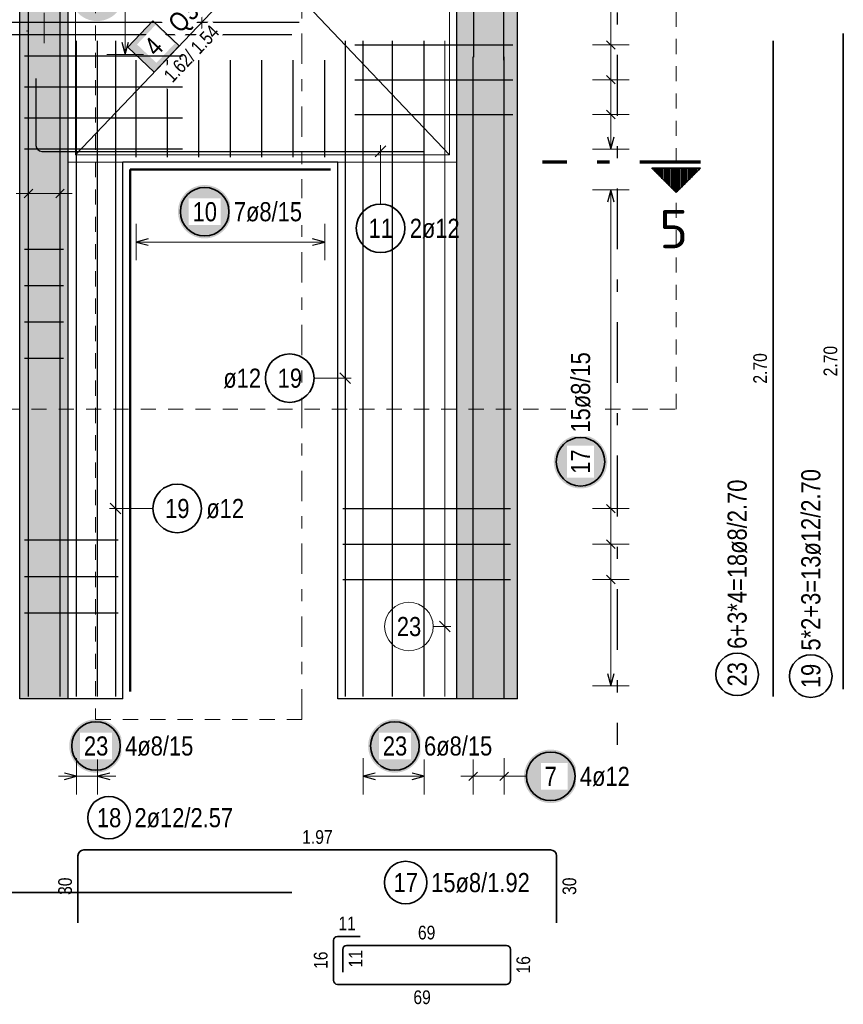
# Model space of a CAD drawing. Header units: millimetres. Extents: x -20 to 91, y -4 to 50.
# Tile 16 of 41: x 42.01 to 48.79, y 6.48 to 14.59. Entities that reach past the tile are written whole.
import ezdxf
from ezdxf.enums import TextEntityAlignment as Align

# ---------------------------------------------------------------- set-up
doc = ezdxf.new("R2010")
doc.units = ezdxf.units.MM
for name, pattern in [('DASHDOT', [1, 0.5, -0.25, 0, -0.25]), ('DASHDOTX2', [2, 1, -0.5, 0, -0.5]), ('HIDDEN', [0.375, 0.25, -0.125])]:
    doc.linetypes.add(name, pattern=pattern)
for name, color, linetype, lineweight in [('Achsen', 7, 'Continuous', 20), ('Bewehrung', 7, 'Continuous', 20), ('Schraffuren', 7, 'Continuous', 20)]:
    doc.layers.add(name, color=color, linetype=linetype, lineweight=lineweight)
doc.styles.add('Arial Narrow', font='ARIALN.TTF')
doc.styles.add('isocp', font='isocp', dxfattribs={"width": 1.1})

msp = doc.modelspace()

# ---------------------------------------------------------------- hatches: boundary and pattern name
at = {"lineweight": 25, "true_color": 0xffffff}
for points in [[(42.866024, 14.802347), (42.86589, 14.810024), (42.865488, 14.817693), (42.864819, 14.825343), (42.863883, 14.832965), (42.862681, 14.840549), (42.861216, 14.848087), (42.859489, 14.855569), (42.857501, 14.862987), (42.855256, 14.87033), (42.852756, 14.877591), (42.850004, 14.88476), (42.847004, 14.891829), (42.843758, 14.898788), (42.840272, 14.90563), (42.836549, 14.912347), (42.832594, 14.918929), (42.828412, 14.925369), (42.824008, 14.931659), (42.819386, 14.937792), (42.814554, 14.94376), (42.809516, 14.949555), (42.804279, 14.955171), (42.798849, 14.960601), (42.793233, 14.965838), (42.787437, 14.970876), (42.781469, 14.975709), (42.775337, 14.98033), (42.769046, 14.984735), (42.762606, 14.988917), (42.756024, 14.992872), (42.749308, 14.996595), (42.742465, 15.000081), (42.735506, 15.003327), (42.728437, 15.006327), (42.721268, 15.009079), (42.714008, 15.011579), (42.706664, 15.013824), (42.699247, 15.015812), (42.691764, 15.017539), (42.684226, 15.019004), (42.676642, 15.020206), (42.66902, 15.021141), (42.66137, 15.021811), (42.653702, 15.022213), (42.646024, 15.022347), (42.638346, 15.022213), (42.630677, 15.021811), (42.623028, 15.021141), (42.615406, 15.020206), (42.607821, 15.019004), (42.600283, 15.017539), (42.592801, 15.015812), (42.585384, 15.013824), (42.57804, 15.011579), (42.570779, 15.009079), (42.56361, 15.006327), (42.556542, 15.003327), (42.549582, 15.000081), (42.54274, 14.996595), (42.536024, 14.992872), (42.529442, 14.988917), (42.523001, 14.984735), (42.516711, 14.98033), (42.510578, 14.975709), (42.504611, 14.970876), (42.498815, 14.965838), (42.493199, 14.960601), (42.487769, 14.955171), (42.482532, 14.949555), (42.477494, 14.94376), (42.472661, 14.937792), (42.46804, 14.931659), (42.463636, 14.925369), (42.459453, 14.918929), (42.455498, 14.912347), (42.451775, 14.90563), (42.448289, 14.898788), (42.445044, 14.891829), (42.442043, 14.88476), (42.439291, 14.877591), (42.436791, 14.87033), (42.434546, 14.862987), (42.432559, 14.855569), (42.430831, 14.848087), (42.429366, 14.840549), (42.428165, 14.832965), (42.427229, 14.825343), (42.42656, 14.817693), (42.426158, 14.810024), (42.426024, 14.802347), (42.426158, 14.794669), (42.42656, 14.787), (42.427229, 14.77935), (42.428165, 14.771729), (42.429366, 14.764144), (42.430831, 14.756606), (42.432559, 14.749124), (42.434546, 14.741706), (42.436791, 14.734363), (42.439291, 14.727102), (42.442043, 14.719933), (42.445044, 14.712865), (42.448289, 14.705905), (42.451775, 14.699063), (42.455498, 14.692347), (42.459453, 14.685764), (42.463636, 14.679324), (42.46804, 14.673034), (42.472661, 14.666901), (42.477494, 14.660933), (42.482532, 14.655138), (42.487769, 14.649522), (42.493199, 14.644092), (42.498815, 14.638855), (42.504611, 14.633817), (42.510578, 14.628984), (42.516711, 14.624363), (42.523001, 14.619958), (42.529442, 14.615776), (42.536024, 14.611821), (42.54274, 14.608098), (42.549582, 14.604612), (42.556542, 14.601367), (42.56361, 14.598366), (42.570779, 14.595614), (42.57804, 14.593114), (42.585384, 14.590869), (42.592801, 14.588882), (42.600283, 14.587154), (42.607821, 14.585689), (42.615406, 14.584488), (42.623028, 14.583552), (42.630677, 14.582883), (42.638346, 14.582481), (42.646024, 14.582347), (42.653702, 14.582481), (42.66137, 14.582883), (42.66902, 14.583552), (42.676642, 14.584488), (42.684226, 14.585689), (42.691764, 14.587154), (42.699247, 14.588882), (42.706664, 14.590869), (42.714008, 14.593114), (42.721268, 14.595614), (42.728437, 14.598366), (42.735506, 14.601367), (42.742465, 14.604612), (42.749308, 14.608098), (42.756024, 14.611821), (42.762606, 14.615776), (42.769046, 14.619958), (42.775337, 14.624363), (42.781469, 14.628984), (42.787437, 14.633817), (42.793233, 14.638855), (42.798849, 14.644092), (42.804279, 14.649522), (42.809516, 14.655138), (42.814554, 14.660933), (42.819386, 14.666901), (42.824008, 14.673034), (42.828412, 14.679324), (42.832594, 14.685764), (42.836549, 14.692347), (42.840272, 14.699063), (42.843758, 14.705905), (42.847004, 14.712865), (42.850004, 14.719933), (42.852756, 14.727102), (42.855256, 14.734363), (42.857501, 14.741706), (42.859489, 14.749124), (42.861216, 14.756606), (42.862681, 14.764144), (42.863883, 14.771729), (42.864819, 14.77935), (42.865488, 14.787)], [(42.856656, 8.612078), (42.856522, 8.619755), (42.85612, 8.627424), (42.855451, 8.635074), (42.854515, 8.642696), (42.853314, 8.65028), (42.851848, 8.657818), (42.850121, 8.6653), (42.848133, 8.672718), (42.845888, 8.680061), (42.843388, 8.687322), (42.840636, 8.694491), (42.837636, 8.70156), (42.834391, 8.708519), (42.830904, 8.715361), (42.827181, 8.722078), (42.823226, 8.72866), (42.819044, 8.7351), (42.81464, 8.74139), (42.810018, 8.747523), (42.805186, 8.753491), (42.800148, 8.759286), (42.794911, 8.764902), (42.789481, 8.770332), (42.783865, 8.775569), (42.778069, 8.780607), (42.772101, 8.78544), (42.765969, 8.790061), (42.759678, 8.794466), (42.753238, 8.798648), (42.746656, 8.802603), (42.73994, 8.806326), (42.733097, 8.809812), (42.726138, 8.813058), (42.719069, 8.816058), (42.7119, 8.81881), (42.70464, 8.82131), (42.697296, 8.823555), (42.689879, 8.825543), (42.682396, 8.82727), (42.674858, 8.828735), (42.667274, 8.829937), (42.659652, 8.830872), (42.652002, 8.831542), (42.644334, 8.831944), (42.636656, 8.832078), (42.628978, 8.831944), (42.621309, 8.831542), (42.61366, 8.830872), (42.606038, 8.829937), (42.598453, 8.828735), (42.590915, 8.82727), (42.583433, 8.825543), (42.576016, 8.823555), (42.568672, 8.82131), (42.561411, 8.81881), (42.554242, 8.816058), (42.547174, 8.813058), (42.540214, 8.809812), (42.533372, 8.806326), (42.526656, 8.802603), (42.520074, 8.798648), (42.513633, 8.794466), (42.507343, 8.790061), (42.50121, 8.78544), (42.495243, 8.780607), (42.489447, 8.775569), (42.483831, 8.770332), (42.478401, 8.764902), (42.473164, 8.759286), (42.468126, 8.753491), (42.463293, 8.747523), (42.458672, 8.74139), (42.454268, 8.7351), (42.450085, 8.72866), (42.44613, 8.722078), (42.442407, 8.715361), (42.438921, 8.708519), (42.435676, 8.70156), (42.432675, 8.694491), (42.429923, 8.687322), (42.427423, 8.680061), (42.425178, 8.672718), (42.423191, 8.6653), (42.421463, 8.657818), (42.419998, 8.65028), (42.418797, 8.642696), (42.417861, 8.635074), (42.417192, 8.627424), (42.41679, 8.619755), (42.416656, 8.612078), (42.41679, 8.6044), (42.417192, 8.596731), (42.417861, 8.589081), (42.418797, 8.581459), (42.419998, 8.573875), (42.421463, 8.566337), (42.423191, 8.558855), (42.425178, 8.551437), (42.427423, 8.544094), (42.429923, 8.536833), (42.432675, 8.529664), (42.435676, 8.522595), (42.438921, 8.515636), (42.442407, 8.508794), (42.44613, 8.502078), (42.450085, 8.495495), (42.454268, 8.489055), (42.458672, 8.482765), (42.463293, 8.476632), (42.468126, 8.470664), (42.473164, 8.464869), (42.478401, 8.459253), (42.483831, 8.453823), (42.489447, 8.448586), (42.495243, 8.443548), (42.50121, 8.438715), (42.507343, 8.434094), (42.513633, 8.429689), (42.520074, 8.425507), (42.526656, 8.421552), (42.533372, 8.417829), (42.540214, 8.414343), (42.547174, 8.411098), (42.554242, 8.408097), (42.561411, 8.405345), (42.568672, 8.402845), (42.576016, 8.4006), (42.583433, 8.398612), (42.590915, 8.396885), (42.598453, 8.39542), (42.606038, 8.394219), (42.61366, 8.393283), (42.621309, 8.392613), (42.628978, 8.392212), (42.636656, 8.392078), (42.644334, 8.392212), (42.652002, 8.392613), (42.659652, 8.393283), (42.667274, 8.394219), (42.674858, 8.39542), (42.682396, 8.396885), (42.689879, 8.398612), (42.697296, 8.4006), (42.70464, 8.402845), (42.7119, 8.405345), (42.719069, 8.408097), (42.726138, 8.411098), (42.733097, 8.414343), (42.73994, 8.417829), (42.746656, 8.421552), (42.753238, 8.425507), (42.759678, 8.429689), (42.765969, 8.434094), (42.772101, 8.438715), (42.778069, 8.443548), (42.783865, 8.448586), (42.789481, 8.453823), (42.794911, 8.459253), (42.800148, 8.464869), (42.805186, 8.470664), (42.810018, 8.476632), (42.81464, 8.482765), (42.819044, 8.489055), (42.823226, 8.495495), (42.827181, 8.502078), (42.830904, 8.508794), (42.834391, 8.515636), (42.837636, 8.522595), (42.840636, 8.529664), (42.843388, 8.536833), (42.845888, 8.544094), (42.848133, 8.551437), (42.850121, 8.558855), (42.851848, 8.566337), (42.853314, 8.573875), (42.854515, 8.581459), (42.855451, 8.589081), (42.85612, 8.596731)], [(45.317943, 8.612078), (45.317809, 8.619755), (45.317407, 8.627424), (45.316738, 8.635074), (45.315802, 8.642696), (45.314601, 8.65028), (45.313136, 8.657818), (45.311408, 8.6653), (45.309421, 8.672718), (45.307176, 8.680061), (45.304675, 8.687322), (45.301924, 8.694491), (45.298923, 8.70156), (45.295678, 8.708519), (45.292192, 8.715361), (45.288469, 8.722078), (45.284514, 8.72866), (45.280331, 8.7351), (45.275927, 8.74139), (45.271305, 8.747523), (45.266473, 8.753491), (45.261435, 8.759286), (45.256198, 8.764902), (45.250768, 8.770332), (45.245152, 8.775569), (45.239356, 8.780607), (45.233389, 8.78544), (45.227256, 8.790061), (45.220966, 8.794466), (45.214525, 8.798648), (45.207943, 8.802603), (45.201227, 8.806326), (45.194385, 8.809812), (45.187425, 8.813058), (45.180357, 8.816058), (45.173187, 8.81881), (45.165927, 8.82131), (45.158583, 8.823555), (45.151166, 8.825543), (45.143684, 8.82727), (45.136146, 8.828735), (45.128561, 8.829937), (45.120939, 8.830872), (45.113289, 8.831542), (45.105621, 8.831944), (45.097943, 8.832078), (45.090265, 8.831944), (45.082597, 8.831542), (45.074947, 8.830872), (45.067325, 8.829937), (45.05974, 8.828735), (45.052202, 8.82727), (45.04472, 8.825543), (45.037303, 8.823555), (45.029959, 8.82131), (45.022699, 8.81881), (45.01553, 8.816058), (45.008461, 8.813058), (45.001501, 8.809812), (44.994659, 8.806326), (44.987943, 8.802603), (44.981361, 8.798648), (44.974921, 8.794466), (44.96863, 8.790061), (44.962498, 8.78544), (44.95653, 8.780607), (44.950734, 8.775569), (44.945118, 8.770332), (44.939688, 8.764902), (44.934451, 8.759286), (44.929413, 8.753491), (44.924581, 8.747523), (44.919959, 8.74139), (44.915555, 8.7351), (44.911372, 8.72866), (44.907417, 8.722078), (44.903695, 8.715361), (44.900208, 8.708519), (44.896963, 8.70156), (44.893963, 8.694491), (44.891211, 8.687322), (44.888711, 8.680061), (44.886465, 8.672718), (44.884478, 8.6653), (44.882751, 8.657818), (44.881285, 8.65028), (44.880084, 8.642696), (44.879148, 8.635074), (44.878479, 8.627424), (44.878077, 8.619755), (44.877943, 8.612078), (44.878077, 8.6044), (44.878479, 8.596731), (44.879148, 8.589081), (44.880084, 8.581459), (44.881285, 8.573875), (44.882751, 8.566337), (44.884478, 8.558855), (44.886465, 8.551437), (44.888711, 8.544094), (44.891211, 8.536833), (44.893963, 8.529664), (44.896963, 8.522595), (44.900208, 8.515636), (44.903695, 8.508794), (44.907417, 8.502078), (44.911372, 8.495495), (44.915555, 8.489055), (44.919959, 8.482765), (44.924581, 8.476632), (44.929413, 8.470664), (44.934451, 8.464869), (44.939688, 8.459253), (44.945118, 8.453823), (44.950734, 8.448586), (44.95653, 8.443548), (44.962498, 8.438715), (44.96863, 8.434094), (44.974921, 8.429689), (44.981361, 8.425507), (44.987943, 8.421552), (44.994659, 8.417829), (45.001501, 8.414343), (45.008461, 8.411098), (45.01553, 8.408097), (45.022699, 8.405345), (45.029959, 8.402845), (45.037303, 8.4006), (45.04472, 8.398612), (45.052202, 8.396885), (45.05974, 8.39542), (45.067325, 8.394219), (45.074947, 8.393283), (45.082597, 8.392613), (45.090265, 8.392212), (45.097943, 8.392078), (45.105621, 8.392212), (45.113289, 8.392613), (45.120939, 8.393283), (45.128561, 8.394219), (45.136146, 8.39542), (45.143684, 8.396885), (45.151166, 8.398612), (45.158583, 8.4006), (45.165927, 8.402845), (45.173187, 8.405345), (45.180357, 8.408097), (45.187425, 8.411098), (45.194385, 8.414343), (45.201227, 8.417829), (45.207943, 8.421552), (45.214525, 8.425507), (45.220966, 8.429689), (45.227256, 8.434094), (45.233389, 8.438715), (45.239356, 8.443548), (45.245152, 8.448586), (45.250768, 8.453823), (45.256198, 8.459253), (45.261435, 8.464869), (45.266473, 8.470664), (45.271305, 8.476632), (45.275927, 8.482765), (45.280331, 8.489055), (45.284514, 8.495495), (45.288469, 8.502078), (45.292192, 8.508794), (45.295678, 8.515636), (45.298923, 8.522595), (45.301924, 8.529664), (45.304675, 8.536833), (45.307176, 8.544094), (45.309421, 8.551437), (45.311408, 8.558855), (45.313136, 8.566337), (45.314601, 8.573875), (45.315802, 8.581459), (45.316738, 8.589081), (45.317407, 8.596731)], [(46.601298, 8.362078), (46.601164, 8.369755), (46.600762, 8.377424), (46.600093, 8.385074), (46.599157, 8.392696), (46.597956, 8.40028), (46.59649, 8.407818), (46.594763, 8.4153), (46.592776, 8.422718), (46.59053, 8.430061), (46.58803, 8.437322), (46.585278, 8.444491), (46.582278, 8.45156), (46.579033, 8.458519), (46.575546, 8.465361), (46.571824, 8.472078), (46.567869, 8.47866), (46.563686, 8.4851), (46.559282, 8.49139), (46.55466, 8.497523), (46.549828, 8.503491), (46.54479, 8.509286), (46.539553, 8.514902), (46.534123, 8.520332), (46.528507, 8.525569), (46.522711, 8.530607), (46.516744, 8.53544), (46.510611, 8.540061), (46.50432, 8.544466), (46.49788, 8.548648), (46.491298, 8.552603), (46.484582, 8.556326), (46.47774, 8.559812), (46.47078, 8.563058), (46.463711, 8.566058), (46.456542, 8.56881), (46.449282, 8.57131), (46.441938, 8.573555), (46.434521, 8.575543), (46.427039, 8.57727), (46.419501, 8.578735), (46.411916, 8.579937), (46.404294, 8.580872), (46.396644, 8.581542), (46.388976, 8.581944), (46.381298, 8.582078), (46.37362, 8.581944), (46.365952, 8.581542), (46.358302, 8.580872), (46.35068, 8.579937), (46.343095, 8.578735), (46.335557, 8.57727), (46.328075, 8.575543), (46.320658, 8.573555), (46.313314, 8.57131), (46.306054, 8.56881), (46.298885, 8.566058), (46.291816, 8.563058), (46.284856, 8.559812), (46.278014, 8.556326), (46.271298, 8.552603), (46.264716, 8.548648), (46.258276, 8.544466), (46.251985, 8.540061), (46.245852, 8.53544), (46.239885, 8.530607), (46.234089, 8.525569), (46.228473, 8.520332), (46.223043, 8.514902), (46.217806, 8.509286), (46.212768, 8.503491), (46.207936, 8.497523), (46.203314, 8.49139), (46.19891, 8.4851), (46.194727, 8.47866), (46.190772, 8.472078), (46.18705, 8.465361), (46.183563, 8.458519), (46.180318, 8.45156), (46.177318, 8.444491), (46.174566, 8.437322), (46.172066, 8.430061), (46.16982, 8.422718), (46.167833, 8.4153), (46.166106, 8.407818), (46.16464, 8.40028), (46.163439, 8.392696), (46.162503, 8.385074), (46.161834, 8.377424), (46.161432, 8.369755), (46.161298, 8.362078), (46.161432, 8.3544), (46.161834, 8.346731), (46.162503, 8.339081), (46.163439, 8.331459), (46.16464, 8.323875), (46.166106, 8.316337), (46.167833, 8.308855), (46.16982, 8.301437), (46.172066, 8.294094), (46.174566, 8.286833), (46.177318, 8.279664), (46.180318, 8.272595), (46.183563, 8.265636), (46.18705, 8.258794), (46.190772, 8.252078), (46.194727, 8.245495), (46.19891, 8.239055), (46.203314, 8.232765), (46.207936, 8.226632), (46.212768, 8.220664), (46.217806, 8.214869), (46.223043, 8.209253), (46.228473, 8.203823), (46.234089, 8.198586), (46.239885, 8.193548), (46.245852, 8.188715), (46.251985, 8.184094), (46.258276, 8.179689), (46.264716, 8.175507), (46.271298, 8.171552), (46.278014, 8.167829), (46.284856, 8.164343), (46.291816, 8.161098), (46.298885, 8.158097), (46.306054, 8.155345), (46.313314, 8.152845), (46.320658, 8.1506), (46.328075, 8.148612), (46.335557, 8.146885), (46.343095, 8.14542), (46.35068, 8.144219), (46.358302, 8.143283), (46.365952, 8.142613), (46.37362, 8.142212), (46.381298, 8.142078), (46.388976, 8.142212), (46.396644, 8.142613), (46.404294, 8.143283), (46.411916, 8.144219), (46.419501, 8.14542), (46.427039, 8.146885), (46.434521, 8.148612), (46.441938, 8.1506), (46.449282, 8.152845), (46.456542, 8.155345), (46.463711, 8.158097), (46.47078, 8.161098), (46.47774, 8.164343), (46.484582, 8.167829), (46.491298, 8.171552), (46.49788, 8.175507), (46.50432, 8.179689), (46.510611, 8.184094), (46.516744, 8.188715), (46.522711, 8.193548), (46.528507, 8.198586), (46.534123, 8.203823), (46.539553, 8.209253), (46.54479, 8.214869), (46.549828, 8.220664), (46.55466, 8.226632), (46.559282, 8.232765), (46.563686, 8.239055), (46.567869, 8.245495), (46.571824, 8.252078), (46.575546, 8.258794), (46.579033, 8.265636), (46.582278, 8.272595), (46.585278, 8.279664), (46.58803, 8.286833), (46.59053, 8.294094), (46.592776, 8.301437), (46.594763, 8.308855), (46.59649, 8.316337), (46.597956, 8.323875), (46.599157, 8.331459), (46.600093, 8.339081), (46.600762, 8.346731)]]:
    msp.add_hatch(color=7, dxfattribs=at).paths.add_polyline_path(points)
at = {"lineweight": 50}
h = msp.add_hatch(dxfattribs=at)
h.set_pattern_fill('Mau', color=4, scale=0.01, angle=-90, style=0, pattern_type=2)
h.set_pattern_definition([(-90, (0, 0), (0.02, 1e-18), [])])
h.paths.add_polyline_path([(47.214659, 13.369366), (47.414659, 13.169366), (47.614659, 13.369366)])
at = {"layer": 'Bewehrung', "lineweight": 18, "true_color": 0xffffff}
msp.add_hatch(color=7, dxfattribs=at).paths.add_polyline_path([(43.104984, 14.584682), (42.898276, 14.367261), (43.115697, 14.160553), (43.322405, 14.377974)])
at = {"layer": 'Bewehrung', "lineweight": 25, "true_color": 0xffffff}
for points in [[(43.751718, 13.012078), (43.751584, 13.019755), (43.751182, 13.027424), (43.750512, 13.035074), (43.749577, 13.042696), (43.748375, 13.05028), (43.74691, 13.057818), (43.745183, 13.0653), (43.743195, 13.072718), (43.74095, 13.080061), (43.73845, 13.087322), (43.735698, 13.094491), (43.732698, 13.10156), (43.729452, 13.108519), (43.725966, 13.115361), (43.722243, 13.122078), (43.718288, 13.12866), (43.714106, 13.1351), (43.709701, 13.14139), (43.70508, 13.147523), (43.700247, 13.153491), (43.695209, 13.159286), (43.689972, 13.164902), (43.684542, 13.170332), (43.678926, 13.175569), (43.673131, 13.180607), (43.667163, 13.18544), (43.66103, 13.190061), (43.65474, 13.194466), (43.6483, 13.198648), (43.641718, 13.202603), (43.635001, 13.206326), (43.628159, 13.209812), (43.6212, 13.213058), (43.614131, 13.216058), (43.606962, 13.21881), (43.599701, 13.22131), (43.592358, 13.223555), (43.58494, 13.225543), (43.577458, 13.22727), (43.56992, 13.228735), (43.562336, 13.229937), (43.554714, 13.230872), (43.547064, 13.231542), (43.539395, 13.231944), (43.531718, 13.232078), (43.52404, 13.231944), (43.516371, 13.231542), (43.508721, 13.230872), (43.501099, 13.229937), (43.493515, 13.228735), (43.485977, 13.22727), (43.478495, 13.225543), (43.471077, 13.223555), (43.463734, 13.22131), (43.456473, 13.21881), (43.449304, 13.216058), (43.442235, 13.213058), (43.435276, 13.209812), (43.428434, 13.206326), (43.421718, 13.202603), (43.415135, 13.198648), (43.408695, 13.194466), (43.402405, 13.190061), (43.396272, 13.18544), (43.390304, 13.180607), (43.384509, 13.175569), (43.378893, 13.170332), (43.373463, 13.164902), (43.368226, 13.159286), (43.363188, 13.153491), (43.358355, 13.147523), (43.353734, 13.14139), (43.349329, 13.1351), (43.345147, 13.12866), (43.341192, 13.122078), (43.337469, 13.115361), (43.333983, 13.108519), (43.330738, 13.10156), (43.327737, 13.094491), (43.324985, 13.087322), (43.322485, 13.080061), (43.32024, 13.072718), (43.318252, 13.0653), (43.316525, 13.057818), (43.31506, 13.05028), (43.313859, 13.042696), (43.312923, 13.035074), (43.312253, 13.027424), (43.311852, 13.019755), (43.311718, 13.012078), (43.311852, 13.0044), (43.312253, 12.996731), (43.312923, 12.989081), (43.313859, 12.981459), (43.31506, 12.973875), (43.316525, 12.966337), (43.318252, 12.958855), (43.32024, 12.951437), (43.322485, 12.944094), (43.324985, 12.936833), (43.327737, 12.929664), (43.330738, 12.922595), (43.333983, 12.915636), (43.337469, 12.908794), (43.341192, 12.902078), (43.345147, 12.895495), (43.349329, 12.889055), (43.353734, 12.882765), (43.358355, 12.876632), (43.363188, 12.870664), (43.368226, 12.864869), (43.373463, 12.859253), (43.378893, 12.853823), (43.384509, 12.848586), (43.390304, 12.843548), (43.396272, 12.838715), (43.402405, 12.834094), (43.408695, 12.829689), (43.415135, 12.825507), (43.421718, 12.821552), (43.428434, 12.817829), (43.435276, 12.814343), (43.442235, 12.811098), (43.449304, 12.808097), (43.456473, 12.805345), (43.463734, 12.802845), (43.471077, 12.8006), (43.478495, 12.798612), (43.485977, 12.796885), (43.493515, 12.79542), (43.501099, 12.794219), (43.508721, 12.793283), (43.516371, 12.792613), (43.52404, 12.792212), (43.531718, 12.792078), (43.539395, 12.792212), (43.547064, 12.792613), (43.554714, 12.793283), (43.562336, 12.794219), (43.56992, 12.79542), (43.577458, 12.796885), (43.58494, 12.798612), (43.592358, 12.8006), (43.599701, 12.802845), (43.606962, 12.805345), (43.614131, 12.808097), (43.6212, 12.811098), (43.628159, 12.814343), (43.635001, 12.817829), (43.641718, 12.821552), (43.6483, 12.825507), (43.65474, 12.829689), (43.66103, 12.834094), (43.667163, 12.838715), (43.673131, 12.843548), (43.678926, 12.848586), (43.684542, 12.853823), (43.689972, 12.859253), (43.695209, 12.864869), (43.700247, 12.870664), (43.70508, 12.876632), (43.709701, 12.882765), (43.714106, 12.889055), (43.718288, 12.895495), (43.722243, 12.902078), (43.725966, 12.908794), (43.729452, 12.915636), (43.732698, 12.922595), (43.735698, 12.929664), (43.73845, 12.936833), (43.74095, 12.944094), (43.743195, 12.951437), (43.745183, 12.958855), (43.74691, 12.966337), (43.748375, 12.973875), (43.749577, 12.981459), (43.750512, 12.989081), (43.751182, 12.996731)], [(46.846781, 10.953006), (46.846647, 10.960684), (46.846245, 10.968353), (46.845576, 10.976003), (46.84464, 10.983624), (46.843439, 10.991209), (46.841974, 10.998747), (46.840246, 11.006229), (46.838259, 11.013647), (46.836014, 11.02099), (46.833514, 11.028251), (46.830762, 11.03542), (46.827761, 11.042488), (46.824516, 11.049448), (46.82103, 11.05629), (46.817307, 11.063006), (46.813352, 11.069589), (46.80917, 11.076029), (46.804765, 11.082319), (46.800144, 11.088452), (46.795311, 11.09442), (46.790273, 11.100215), (46.785036, 11.105831), (46.779606, 11.111261), (46.77399, 11.116498), (46.768195, 11.121536), (46.762227, 11.126369), (46.756094, 11.13099), (46.749804, 11.135395), (46.743363, 11.139577), (46.736781, 11.143532), (46.730065, 11.147255), (46.723223, 11.150741), (46.716263, 11.153986), (46.709195, 11.156987), (46.702026, 11.159739), (46.694765, 11.162239), (46.687421, 11.164484), (46.680004, 11.166471), (46.672522, 11.168199), (46.664984, 11.169664), (46.657399, 11.170865), (46.649778, 11.171801), (46.642128, 11.17247), (46.634459, 11.172872), (46.626781, 11.173006), (46.619103, 11.172872), (46.611435, 11.17247), (46.603785, 11.171801), (46.596163, 11.170865), (46.588579, 11.169664), (46.581041, 11.168199), (46.573558, 11.166471), (46.566141, 11.164484), (46.558798, 11.162239), (46.551537, 11.159739), (46.544368, 11.156987), (46.537299, 11.153986), (46.53034, 11.150741), (46.523498, 11.147255), (46.516781, 11.143532), (46.510199, 11.139577), (46.503759, 11.135395), (46.497469, 11.13099), (46.491336, 11.126369), (46.485368, 11.121536), (46.479573, 11.116498), (46.473956, 11.111261), (46.468527, 11.105831), (46.463289, 11.100215), (46.458251, 11.09442), (46.453419, 11.088452), (46.448798, 11.082319), (46.444393, 11.076029), (46.440211, 11.069589), (46.436256, 11.063006), (46.432533, 11.05629), (46.429047, 11.049448), (46.425801, 11.042488), (46.422801, 11.03542), (46.420049, 11.028251), (46.417549, 11.02099), (46.415304, 11.013647), (46.413316, 11.006229), (46.411589, 10.998747), (46.410124, 10.991209), (46.408922, 10.983624), (46.407986, 10.976003), (46.407317, 10.968353), (46.406915, 10.960684), (46.406781, 10.953006), (46.406915, 10.945329), (46.407317, 10.93766), (46.407986, 10.93001), (46.408922, 10.922388), (46.410124, 10.914804), (46.411589, 10.907266), (46.413316, 10.899784), (46.415304, 10.892366), (46.417549, 10.885023), (46.420049, 10.877762), (46.422801, 10.870593), (46.425801, 10.863524), (46.429047, 10.856565), (46.432533, 10.849723), (46.436256, 10.843006), (46.440211, 10.836424), (46.444393, 10.829984), (46.448798, 10.823694), (46.453419, 10.817561), (46.458251, 10.811593), (46.463289, 10.805798), (46.468527, 10.800182), (46.473956, 10.794752), (46.479573, 10.789515), (46.485368, 10.784477), (46.491336, 10.779644), (46.497469, 10.775023), (46.503759, 10.770618), (46.510199, 10.766436), (46.516781, 10.762481), (46.523498, 10.758758), (46.53034, 10.755272), (46.537299, 10.752026), (46.544368, 10.749026), (46.551537, 10.746274), (46.558798, 10.743774), (46.566141, 10.741529), (46.573558, 10.739541), (46.581041, 10.737814), (46.588579, 10.736349), (46.596163, 10.735147), (46.603785, 10.734212), (46.611435, 10.733542), (46.619103, 10.73314), (46.626781, 10.733006), (46.634459, 10.73314), (46.642128, 10.733542), (46.649778, 10.734212), (46.657399, 10.735147), (46.664984, 10.736349), (46.672522, 10.737814), (46.680004, 10.739541), (46.687421, 10.741529), (46.694765, 10.743774), (46.702026, 10.746274), (46.709195, 10.749026), (46.716263, 10.752026), (46.723223, 10.755272), (46.730065, 10.758758), (46.736781, 10.762481), (46.743363, 10.766436), (46.749804, 10.770618), (46.756094, 10.775023), (46.762227, 10.779644), (46.768195, 10.784477), (46.77399, 10.789515), (46.779606, 10.794752), (46.785036, 10.800182), (46.790273, 10.805798), (46.795311, 10.811593), (46.800144, 10.817561), (46.804765, 10.823694), (46.80917, 10.829984), (46.813352, 10.836424), (46.817307, 10.843006), (46.82103, 10.849723), (46.824516, 10.856565), (46.827761, 10.863524), (46.830762, 10.870593), (46.833514, 10.877762), (46.836014, 10.885023), (46.838259, 10.892366), (46.840246, 10.899784), (46.841974, 10.907266), (46.843439, 10.914804), (46.84464, 10.922388), (46.845576, 10.93001), (46.846245, 10.93766)]]:
    msp.add_hatch(color=7, dxfattribs=at).paths.add_polyline_path(points)
at = {"layer": 'Schraffuren', "lineweight": 13, "true_color": 0xd7ffd7}
for points in [[(42.008659, 8.999981), (42.408659, 8.999981), (42.408659, 17.799981), (42.008659, 17.799981)], [(45.609011, 8.999979), (46.109011, 8.999979), (46.109011, 17.799979), (45.609011, 17.799979)]]:
    msp.add_hatch(color=254, dxfattribs=at).paths.add_polyline_path(points)

# ---------------------------------------------------------------- linework, layer by layer
at = {"color": 9, "linetype": 'HIDDEN', "lineweight": 0, "ltscale": 0.5}
for p, q in [((42.633975, 19.496179), (42.633975, 8.829375)), ((42.633975, 8.829375), (44.332515, 8.829375))]:
    msp.add_line(p, q, dxfattribs=at)
at = {"color": 9, "linetype": 'DASHDOT', "lineweight": 0, "ltscale": 0.5}
for p, q in [((44.332515, 8.829375), (44.332515, 19.496179)), ((42.208659, 14.399979), (42.208659, 16.779981))]:
    msp.add_line(p, q, dxfattribs=at)
at = {"color": 5, "linetype": 'Continuous', "lineweight": 18, "ltscale": 0.5}
for p, q in [((42.876666, 16.731981), (42.876666, 14.30798)), ((46.876666, 16.670964), (46.876666, 13.527983)), ((47.026666, 14.38516), (46.726666, 14.38516)), ((47.026666, 14.099434), (46.726666, 14.099434)), ((47.026666, 13.813709), (46.726666, 13.813709)), ((46.726666, 13.527983), (47.026666, 13.527983)), ((42.476659, 8.212078), (42.476659, 8.512078)), ((42.650293, 8.512078), (42.650293, 8.212078)), ((44.836293, 8.512078), (44.836293, 8.212078)), ((45.340364, 8.212078), (45.340364, 8.512078)), ((45.741841, 8.212078), (45.741841, 8.512078)), ((45.742011, 8.212078), (45.742011, 8.512078)), ((45.997011, 8.212078), (45.997011, 8.512078)), ((45.997011, 8.212078), (45.997011, 8.512078)), ((42.800293, 8.362078), (42.326659, 8.362078)), ((45.340364, 8.362078), (44.836293, 8.362078)), ((46.097011, 8.362078), (45.641841, 8.362078)), ((46.181298, 8.362078), (46.097011, 8.362078))]:
    msp.add_line(p, q, dxfattribs=at)
at = {"color": 9, "linetype": 'Continuous', "lineweight": 0}
msp.add_line((43.508293, 14.399979), (43.508293, 16.778257), dxfattribs=at)
at = {"color": 3, "linetype": 'Continuous', "lineweight": 25, "ltscale": 0.5}
for p, q in [((44.308621, 14.569979), (29.372621, 14.569979)), ((44.24864, 14.469979), (29.31264, 14.469979)), ((42.476659, 9.019979), (42.476659, 14.419979)), ((42.476659, 9.019979), (42.476659, 14.419979)), ((42.650293, 9.019979), (42.650293, 14.419979)), ((42.650293, 9.019979), (42.650293, 14.419979)), ((42.849871, 14.40798), (42.876666, 14.30798)), ((42.876666, 14.30798), (42.903461, 14.40798)), ((44.769011, 14.38516), (46.069011, 14.38516)), ((44.836293, 9.019979), (44.836293, 14.419979)), ((44.836293, 9.019979), (44.836293, 14.419979)), ((45.078329, 9.019979), (45.078329, 14.419979)), ((45.078329, 9.019979), (45.078329, 14.419979)), ((45.340364, 9.019979), (45.340364, 14.419979)), ((45.340364, 9.019979), (45.340364, 14.419979)), ((46.912021, 14.349805), (46.84131, 14.420515)), ((45.741841, 8.999981), (45.741841, 14.287979)), ((45.742011, 8.999981), (45.742011, 14.287979)), ((45.997011, 8.999981), (45.997011, 14.287979)), ((45.997011, 8.999981), (45.997011, 14.287979)), ((46.912021, 14.064079), (46.84131, 14.13479)), ((44.769011, 14.099434), (46.069011, 14.099434)), ((44.769011, 13.813709), (46.069011, 13.813709)), ((46.912021, 13.778353), (46.84131, 13.849064)), ((43.348659, 13.782647), (42.048659, 13.782647)), ((46.849871, 13.627983), (46.876666, 13.527983)), ((46.876666, 13.527983), (46.903461, 13.627983)), ((43.348659, 13.527981), (42.048659, 13.527981)), ((42.368665, 12.699811), (42.048659, 12.699811)), ((42.368665, 12.400491), (42.048659, 12.400491)), ((42.368665, 12.101172), (42.048659, 12.101172)), ((42.368665, 11.801853), (42.048659, 11.801853)), ((42.476659, 8.362078), (42.376659, 8.388872)), ((42.376659, 8.335283), (42.476659, 8.362078)), ((42.750293, 8.388872), (42.650293, 8.362078)), ((42.650293, 8.362078), (42.750293, 8.335283)), ((44.936293, 8.388872), (44.836293, 8.362078)), ((44.836293, 8.362078), (44.936293, 8.335283)), ((45.340364, 8.362078), (45.240364, 8.388872)), ((45.240364, 8.335283), (45.340364, 8.362078)), ((45.706485, 8.326722), (45.777196, 8.397433)), ((45.706655, 8.326722), (45.777366, 8.397433)), ((45.961655, 8.326722), (46.032366, 8.397433)), ((45.961655, 8.326722), (46.032366, 8.397433))]:
    msp.add_line(p, q, dxfattribs=at)
at = {"color": 1, "linetype": 'DASHDOTX2', "lineweight": 70, "ltscale": 0.5}
msp.add_line((47.614659, 13.419366), (46.314659, 13.419366), dxfattribs=at)
at = {"color": 2, "linetype": 'Continuous', "lineweight": 35}
for p, q in [((47.614659, 13.369366), (47.214659, 13.369366)), ((47.414659, 13.169366), (47.214659, 13.369366)), ((47.614659, 13.369366), (47.414659, 13.169366))]:
    msp.add_line(p, q, dxfattribs=at)
at = {"color": 9, "linetype": 'Continuous', "lineweight": 0}
msp.add_circle((42.068293, 14.499979), 0.00222, dxfattribs=at)
at = {"color": 2, "linetype": 'Continuous', "lineweight": 35, "ltscale": 0.5}
for centre in [(42.636656, 8.612078), (45.097943, 8.612078), (46.381298, 8.362078)]:
    msp.add_circle(centre, 0.2, dxfattribs=at)
at = {"layer": 'Achsen', "color": 3, "linetype": 'DASHDOTX2', "lineweight": 25, "ltscale": 0.5}
msp.add_line((46.928667, 19.802997), (46.928667, 8.620376), dxfattribs=at)
at = {"layer": 'Achsen', "color": 3, "linetype": 'Continuous', "lineweight": 25}
for p, q in [((44.628293, 13.419981), (42.858293, 13.419981)), ((42.858293, 8.999981), (42.858293, 13.419981)), ((44.628293, 8.999981), (44.628293, 13.419981)), ((42.858293, 8.999979), (42.408659, 8.999979)), ((45.609011, 8.999979), (44.628293, 8.999979))]:
    msp.add_line(p, q, dxfattribs=at)
at = {"layer": 'Achsen', "color": 4, "linetype": 'Continuous', "lineweight": 50}
for p in [(44.568293, 13.359981), (42.918293, 9.059981)]:
    msp.add_line(p, (42.918293, 13.359981), dxfattribs=at)
at = {"layer": 'Bewehrung', "color": 3, "linetype": 'Continuous', "lineweight": 25, "ltscale": 0.5}
for p, q in [((42.080712, 9.019979), (42.080662, 18.958261)), ((42.080712, 9.019979), (42.080662, 18.958261)), ((42.340712, 9.019979), (42.340662, 18.958261)), ((42.340712, 9.019979), (42.340662, 18.958261)), ((42.798293, 14.419981), (42.798293, 9.019981)), ((44.688293, 14.419981), (44.688293, 9.019981)), ((42.966293, 13.459981), (42.966293, 14.259981)), ((43.225293, 13.459981), (43.225293, 14.259981)), ((43.484293, 13.459981), (43.484293, 14.259981)), ((43.743292, 13.459981), (43.743292, 14.259981)), ((44.002292, 13.459981), (44.002292, 14.259981)), ((44.261292, 13.459981), (44.261292, 14.259981)), ((44.520292, 13.459981), (44.520292, 14.259981)), ((42.142737, 14.109247), (42.142737, 13.557247)), ((45.024674, 13.553441), (44.936285, 13.465053)), ((42.190737, 13.509247), (45.342737, 13.509247)), ((42.045336, 13.126929), (42.116047, 13.19764)), ((42.045336, 13.126929), (42.116047, 13.19764)), ((42.305336, 13.12693), (42.376047, 13.197641)), ((42.305336, 13.12693), (42.376047, 13.197641)), ((46.876642, 13.191977), (46.849847, 13.091977)), ((46.903437, 13.091977), (46.876642, 13.191977)), ((43.066293, 12.788872), (42.966293, 12.762078)), ((42.966293, 12.762078), (43.066293, 12.735283)), ((44.520292, 12.762078), (44.420292, 12.788872)), ((44.420292, 12.735283), (44.520292, 12.762078)), ((44.732487, 11.597222), (44.644099, 11.68561)), ((42.754099, 10.612455), (42.842487, 10.524066)), ((44.668293, 10.566554), (46.049011, 10.566552)), ((46.911993, 10.531195), (46.841282, 10.601906)), ((42.048659, 10.309126), (42.818293, 10.309126)), ((46.911992, 10.239481), (46.841282, 10.310192)), ((44.668293, 10.27484), (46.049011, 10.274838)), ((42.048659, 10.00884), (42.818293, 10.00884)), ((44.668293, 9.983126), (46.049011, 9.983124)), ((46.911992, 9.947767), (46.841281, 10.018478)), ((42.048659, 9.708555), (42.818293, 9.708555)), ((46.849841, 9.20798), (46.876635, 9.10798)), ((46.876635, 9.10798), (46.90343, 9.20798))]:
    msp.add_line(p, q, dxfattribs=at)
at = {"layer": 'Bewehrung', "color": 7, "linetype": 'Continuous', "lineweight": 18, "ltscale": 0.5}
for p, q in [((42.46866, 16.719977), (42.46866, 13.479982)), ((45.54901, 16.719977), (42.46866, 13.479982)), ((45.54901, 13.479982), (45.54901, 16.719977)), ((42.46866, 13.479982), (45.54901, 13.479982)), ((42.46866, 13.479982), (42.46866, 13.479982))]:
    msp.add_line(p, q, dxfattribs=at)
at = {"layer": 'Bewehrung', "color": 9, "linetype": 'Continuous', "lineweight": 0, "ltscale": 0.5}
for p, q in [((42.46866, 16.719977), (42.46866, 13.479982)), ((45.54901, 13.479982), (45.54901, 16.719977)), ((45.509011, 14.419979), (45.509011, 9.019979)), ((42.46866, 13.479982), (45.54901, 13.479982)), ((42.46866, 13.479982), (42.46866, 13.479982)), ((45.413356, 9.595795), (45.559011, 9.595795)), ((45.553205, 9.551601), (45.464817, 9.639989))]:
    msp.add_line(p, q, dxfattribs=at)
at = {"layer": 'Bewehrung', "color": 9, "linetype": 'HIDDEN', "lineweight": 0, "ltscale": 0.5}
for p, q in [((47.413541, 11.385873), (47.413541, 14.761395)), ((28.15507, 11.385873), (47.413541, 11.385873))]:
    msp.add_line(p, q, dxfattribs=at)
at = {"layer": 'Bewehrung', "color": 2, "linetype": 'Continuous', "lineweight": 35, "ltscale": 0.5}
for p, q in [((43.104984, 14.584682), (42.898276, 14.367261)), ((43.322405, 14.377974), (43.104984, 14.584682)), ((48.79062, 14.479981), (48.79062, 9.079981)), ((42.898276, 14.367261), (43.115697, 14.160553)), ((43.115697, 14.160553), (43.322405, 14.377974)), ((48.211966, 14.419979), (48.211966, 9.019979)), ((42.488364, 7.15624), (42.488364, 7.70824)), ((42.536364, 7.75624), (46.380716, 7.75624)), ((46.428716, 7.70824), (46.428716, 7.15624)), ((44.248621, 7.405484), (29.312621, 7.405484)), ((44.593293, 6.681037), (44.593293, 7.012037)), ((44.625293, 7.044037), (44.813293, 7.044037)), ((44.668293, 6.749037), (44.668293, 6.937037)), ((44.700293, 6.969037), (46.017011, 6.969037)), ((46.049011, 6.937037), (46.049011, 6.681037)), ((46.017011, 6.649037), (44.625293, 6.649037))]:
    msp.add_line(p, q, dxfattribs=at)
at = {"layer": 'Bewehrung', "color": 5, "linetype": 'Continuous', "lineweight": 18, "ltscale": 0.5}
for p, q in [((44.98048, 13.075446), (44.98048, 13.559247)), ((42.080692, 13.012284), (42.080691, 13.312284)), ((42.080692, 13.012284), (42.080691, 13.312284)), ((42.340692, 13.012286), (42.340691, 13.312286)), ((42.340692, 13.012286), (42.340691, 13.312286)), ((42.440691, 13.162286), (41.980691, 13.162284)), ((47.026642, 13.191977), (46.726642, 13.191978)), ((46.876642, 13.191977), (46.876635, 9.10798)), ((42.966293, 12.912078), (42.966293, 12.612078)), ((44.520292, 12.612078), (44.520292, 12.912078)), ((42.966293, 12.762078), (44.520292, 12.762078)), ((44.432203, 11.641416), (44.738293, 11.641416)), ((43.105262, 10.56826), (42.748293, 10.56826)), ((47.026638, 10.56655), (46.726638, 10.566551)), ((47.026637, 10.274836), (46.726637, 10.274837)), ((47.026637, 9.983122), (46.726637, 9.983123)), ((46.726635, 9.107981), (47.026635, 9.10798))]:
    msp.add_line(p, q, dxfattribs=at)
at = {"layer": 'Bewehrung', "color": 9, "linetype": 'Continuous', "lineweight": 0}
for p, q in [((42.858293, 13.419981), (42.408659, 13.419981)), ((44.628293, 13.419981), (45.609011, 13.419981))]:
    msp.add_line(p, q, dxfattribs=at)
at = {"layer": 'Bewehrung', "color": 2, "linetype": 'Continuous', "lineweight": 35, "ltscale": 0.5}
for centre, radius in [((43.531718, 13.012078), 0.2), ((44.98048, 12.875446), 0.2), ((44.232203, 11.641416), 0.2), ((46.626781, 10.953006), 0.2), ((43.305262, 10.56826), 0.2), ((47.916233, 9.20153), 0.175), ((48.522911, 9.187583), 0.175), ((42.743517, 8.021547), 0.175), ((45.186737, 7.487093), 0.175)]:
    msp.add_circle(centre, radius, dxfattribs=at)
at = {"layer": 'Bewehrung', "color": 9, "linetype": 'Continuous', "lineweight": 0, "ltscale": 0.5}
msp.add_circle((45.213356, 9.595795), 0.2, dxfattribs=at)
at = {"layer": 'Bewehrung', "color": 3, "linetype": 'Continuous', "lineweight": 25, "ltscale": 0.5}
msp.add_arc((42.190737, 13.557247), 0.048, 180, 270, dxfattribs=at)
at = {"layer": 'Bewehrung', "color": 2, "linetype": 'Continuous', "lineweight": 35, "ltscale": 0.5}
for centre, radius, start, end in [((42.536364, 7.70824), 0.048, 90, 180), ((46.380716, 7.70824), 0.048, 0, 90), ((44.625293, 7.012037), 0.032, 90, 180), ((44.700293, 6.937037), 0.032, 90, 180), ((46.017011, 6.937037), 0.032, 0, 90), ((44.625293, 6.681037), 0.032, 180, 270), ((46.017011, 6.681037), 0.032, 270, 0)]:
    msp.add_arc(centre, radius, start, end, dxfattribs=at)
at = {"layer": 'Schraffuren', "color": 3, "linetype": 'Continuous', "lineweight": 25}
for p, q in [((45.747667, 14.283985), (45.747667, 18.160696)), ((45.99538, 14.259213), (45.99538, 18.160696)), ((42.008659, 8.999981), (42.008659, 17.799981)), ((42.408659, 8.999981), (42.408659, 17.799981)), ((45.609011, 8.999979), (45.609011, 17.799979)), ((46.109011, 8.999979), (46.109011, 17.799979)), ((42.408659, 8.999979), (42.008659, 8.999979)), ((46.109011, 8.999979), (45.609011, 8.999979))]:
    msp.add_line(p, q, dxfattribs=at)

# ---------------------------------------------------------------- texts
at = {"color": 2, "lineweight": 35, "style": 'isocp', "width": 1.15}
msp.add_text('5', height=0.315, dxfattribs=at).set_placement((47.394101, 12.711262), align=Align.CENTER)
at = {"layer": 'Bewehrung', "color": 2, "lineweight": 35, "char_height": 0.1575, "attachment_point": 1, "line_spacing_factor": 0.9, "style": 'Arial Narrow'}
for s, insert in [('11', (44.881255, 12.954196)), ('2ø12', (45.22048, 12.954196)), ('ø12', (43.685078, 11.720166)), ('19', (44.132978, 11.720166)), ('19', (43.206037, 10.64701)), ('ø12', (43.545262, 10.64701)), ('2ø12/2.57', (42.953517, 8.100297)), ('18', (42.644292, 8.100297)), ('17', (45.087512, 7.565843)), ('15ø8/1.92', (45.396737, 7.565843))]:
    msp.add_mtext(s, dxfattribs=dict(at, insert=insert))
at = {"layer": 'Bewehrung', "color": 3, "lineweight": 25, "char_height": 0.1125, "attachment_point": 1, "rotation": 90, "line_spacing_factor": 0.9, "style": 'Arial Narrow'}
for s, insert in [('2.70', (48.62812, 11.656231)), ('2.70', (48.049466, 11.596229)), ('30', (42.325864, 7.385365)), ('30', (46.478716, 7.385365)), ('16', (44.430793, 6.775662)), ('11', (44.718293, 6.788162)), ('16', (46.099011, 6.738162))]:
    msp.add_mtext(s, dxfattribs=dict(at, insert=insert))
at = {"layer": 'Bewehrung', "color": 2, "lineweight": 35, "char_height": 0.1575, "attachment_point": 1, "rotation": 90, "line_spacing_factor": 0.9, "style": 'Arial Narrow'}
for s, insert in [('5*2+3=13ø12/2.70', (48.444161, 9.397583)), ('6+3*4=18ø8/2.70', (47.837483, 9.41153)), ('23', (47.837483, 9.102305)), ('19', (48.444161, 9.088358))]:
    msp.add_mtext(s, dxfattribs=dict(at, insert=insert))
at = {"layer": 'Bewehrung', "color": 9, "lineweight": 0, "insert": (45.114131, 9.674545), "char_height": 0.1575, "attachment_point": 1, "line_spacing_factor": 0.9, "style": 'Arial Narrow'}
msp.add_mtext('23', dxfattribs=at)
at = {"layer": 'Bewehrung', "color": 3, "lineweight": 25, "char_height": 0.1125, "attachment_point": 1, "line_spacing_factor": 0.9, "style": 'Arial Narrow'}
for s, insert in [('1.97', (44.33479, 7.91874)), ('11', (44.632418, 7.206537)), ('69', (45.287777, 7.131537)), ('69', (45.250277, 6.599037))]:
    msp.add_mtext(s, dxfattribs=dict(at, insert=insert))

# ---------------------------------------------------------------- next in the draw order: texts
at = {"color": 2, "lineweight": 35, "char_height": 0.1575, "attachment_point": 1, "line_spacing_factor": 0.9, "style": 'Arial Narrow', "bg_fill": 3, "box_fill_scale": 1.2, "bg_fill_color": 256, "bg_fill_true_color": 13158600, "bg_fill_transparency": 0}
for s, insert in [('23', (42.537431, 8.690828)), ('4ø8/15', (42.876656, 8.690828)), ('23', (44.998718, 8.690828)), ('6ø8/15', (45.337943, 8.690828)), ('7', (46.331686, 8.440828)), ('4ø12', (46.621298, 8.440828))]:
    msp.add_mtext(s, dxfattribs=dict(at, insert=insert))
at = {"layer": 'Bewehrung', "color": 2, "lineweight": 35, "char_height": 0.1575, "attachment_point": 1, "line_spacing_factor": 0.9, "style": 'Arial Narrow', "bg_fill": 3, "box_fill_scale": 1.2, "bg_fill_color": 256, "bg_fill_true_color": 13158600, "bg_fill_transparency": 0}
for s, insert, rotation in [('Q335A', (43.216452, 14.582193), 46.4469243), ('4', (43.019083, 14.390922), 46.4469243), ('15ø8/15', (46.548032, 11.193007), 89.9999095), ('17', (46.548031, 10.853782), 89.9999095)]:
    msp.add_mtext(s, dxfattribs=dict(at, insert=insert, rotation=rotation))
for s, insert in [('10', (43.432493, 13.090828)), ('7ø8/15', (43.771718, 13.090828))]:
    msp.add_mtext(s, dxfattribs=dict(at, insert=insert))

# ---------------------------------------------------------------- next in the draw order: linework, layer by layer
at = {"color": 5, "linetype": 'Continuous', "lineweight": 18, "ltscale": 0.5}
msp.add_line((42.726666, 14.30798), (43.026666, 14.30798), dxfattribs=at)

# ---------------------------------------------------------------- next in the draw order: texts
at = {"layer": 'Bewehrung', "color": 2, "lineweight": 35, "insert": (43.159181, 14.119212), "char_height": 0.1125, "attachment_point": 1, "rotation": 46.4469243, "line_spacing_factor": 0.9, "style": 'Arial Narrow', "bg_fill": 3, "box_fill_scale": 1.2, "bg_fill_color": 256, "bg_fill_true_color": 13158600, "bg_fill_transparency": 0}
msp.add_mtext(' 1.62/ 1.54', dxfattribs=at)

# ---------------------------------------------------------------- next in the draw order: linework, layer by layer
at = {"color": 3, "linetype": 'Continuous', "lineweight": 25, "ltscale": 0.5}
for p, q in [((43.348659, 14.291978), (42.048659, 14.291978)), ((43.348659, 14.037312), (42.048659, 14.037312))]:
    msp.add_line(p, q, dxfattribs=at)
at = {"layer": 'Bewehrung', "color": 9, "linetype": 'Continuous', "lineweight": 0, "ltscale": 0.5}
msp.add_line((42.46866, 16.719977), (45.54901, 13.479982), dxfattribs=at)

doc.saveas('drawing.dxf')
